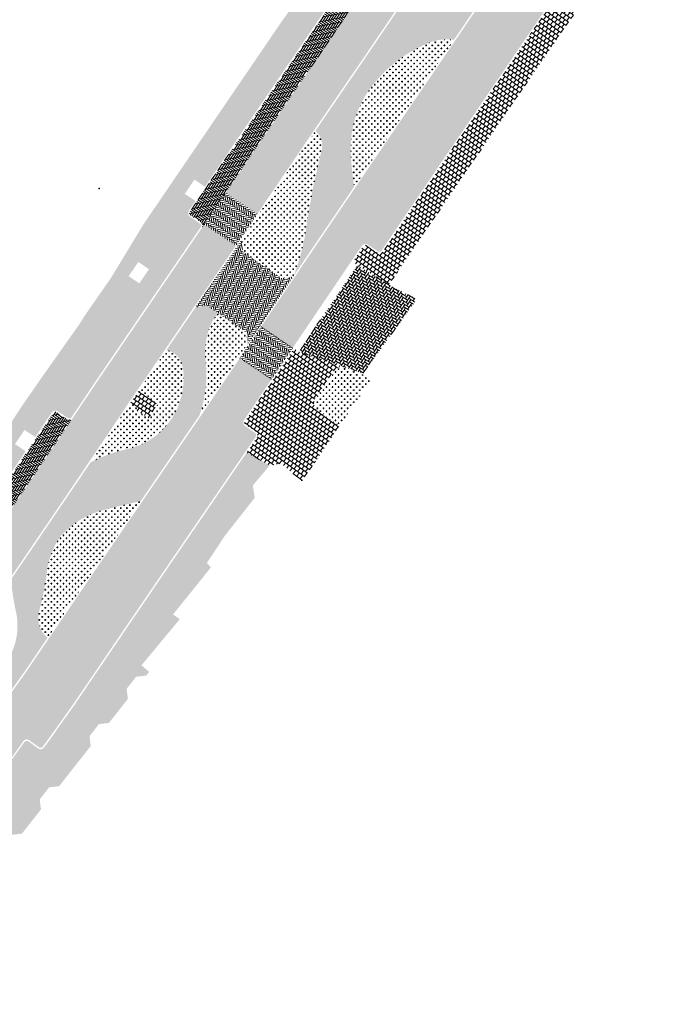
# Model space of a CAD drawing. Header units: metres. Extents: x 93002 to 93462, y 464845 to 465338.
# Tile 5 of 15: x 93203 to 93271, y 464963 to 465067. Entities that reach past the tile are written whole.
import ezdxf

# ---------------------------------------------------------------- set-up
doc = ezdxf.new("R2010")
doc.units = ezdxf.units.M
doc.layers.add('N-RO-GR-GRAS-A-100', color=62, linetype='CONTINUOUS', lineweight=18, transparency=0.2)
doc.layers.add('N-RO-GR-HEESTERS-A', color=62, linetype='CONTINUOUS', lineweight=18, transparency=0.2)
doc.layers.add('N-RO-VH-VERHARDING_STRAATBAKSTEEN-A', color=7, linetype='CONTINUOUS', lineweight=9, true_color=0xaa7a7a)
doc.layers.add('N-RO-VH-VERHARDING_TEGEL-A-200', color=252, linetype='CONTINUOUS', lineweight=9)
doc.layers.add('X_GROENVOORZIENING_GRAS', color=95, linetype='CONTINUOUS')
pattern_1 = [(56.10000000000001, (13.79169252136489, 16.91912794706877), (0.06423253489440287, 0.4989981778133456), [0.45, -0.45]), (146.1, (13.79169252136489, 16.91912794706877), (-0.2509852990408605, -0.3735055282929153), [])]
pattern_2 = [(146.1, (1.650574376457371, -11.04544749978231), (-0.287265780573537, -0.05635930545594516), [0.8280000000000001, -0.414]), (56.09999999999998, (1.304214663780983, -11.56088512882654), (-0.287265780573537, -0.05635930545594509), [0.8280000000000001, -0.414])]
pattern_3 = [(100.8, (94357.16091574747, 464594.0460093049), (-0.2421213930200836, 0.1645455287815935), [0.828, -0.414]), (10.80000000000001, (94356.55091536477, 464593.9296455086), (-0.2421213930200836, 0.1645455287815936), [0.828, -0.414])]
pattern_4 = [(193, (94357.16091574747, 464594.0460093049), (-0.1551297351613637, -0.2482594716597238), [0.8280000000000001, -0.414]), (103, (94357.30061035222, 464593.4409254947), (-0.1551297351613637, -0.2482594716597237), [0.8280000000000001, -0.414])]
pattern_5 = [(101.1, (94357.16091574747, 464594.0460093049), (-0.2429796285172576, 0.163275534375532), [0.8280000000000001, -0.414]), (11.10000000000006, (94356.55153300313, 464593.9264531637), (-0.2429796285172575, 0.163275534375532), [0.8280000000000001, -0.414])]
pattern_6 = [(54, (-28.41943877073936, 18.44377041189), (0.08247453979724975, 0.4963093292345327), [0.45, -0.45]), (144, (-28.41943877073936, 18.44377041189), (-0.2645033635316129, -0.3640576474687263), [])]
pattern_7 = [(0, (0, 0), (0.15875, 0.3175), [0, -0.3175])]
pattern_8 = [(0, (0, 0), (0.3175, 0.3175), [0.15875, -0.4762500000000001]), (90, (0.079375, -0.079375), (-0.3175, 0.3175), [0.15875, -0.4762500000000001])]

msp = doc.modelspace()

# ---------------------------------------------------------------- hatches: boundary and pattern name
at = {"layer": 'N-RO-GR-GRAS-A-100', "true_color": 0x1f591c, "transparency": 33554628}
h = msp.add_hatch(dxfattribs=at)
h.set_pattern_fill('AGR-GRAS_SPORTVELD', color=99, scale=0.4, pattern_type=2)
h.set_pattern_definition(pattern_7)
h.paths.add_polyline_path([(93258.84102268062, 465081.8643127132, -0.181821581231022), (93258.89885939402, 465086.2748216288, 0.0676160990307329), (93260.0537658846, 465089.5069428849, 0.3129318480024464), (93258.964123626, 465091.8286227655, 0.0005642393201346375), (93253.11334708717, 465083.2116247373, -0.1198251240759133), (93253.79802239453, 465081.7276077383, -0.08973196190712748), (93253.79267560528, 465077.7261084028, -0.2894833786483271), (93247.53693211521, 465070.5694867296, 0.08902431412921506), (93243.17600369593, 465068.549813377), (93239.4149181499, 465063.0074753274, 0.0008035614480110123), (93234.07327370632, 465055.1894041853, -0.3077425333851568), (93234.65116988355, 465052.8841796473, -0.001030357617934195), (93233.80236708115, 465049.2041202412, -0.0001878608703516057), (93233.2195670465, 465045.84733407, -0.06382539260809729), (93231.75396395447, 465039.9052465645), (93231.96778747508, 465040.2210907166, -0.0002437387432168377), (93238.13311208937, 465049.3237885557, -0.02366898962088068), (93237.78438841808, 465052.6421830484, -0.1589372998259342), (93239.43119952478, 465059.0587595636, -0.1404961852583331), (93245.33218731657, 465064.1304717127, -0.155730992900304), (93248.62573508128, 465064.7532207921), (93255.20594481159, 465074.4113228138, -0.0006177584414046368), (93259.48446679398, 465080.7038874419, -0.1337812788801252)])
h = msp.add_hatch(dxfattribs=at)
h.set_pattern_fill('AGR-GRAS_SPORTVELD', color=99, scale=0.4, pattern_type=2)
h.set_pattern_definition(pattern_7)
h.paths.add_polyline_path([(93221.89276899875, 465025.3265213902, 0.1152665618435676), (93222.49524439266, 465031.3862039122, -0.09388723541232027), (93222.91429382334, 465034.4542916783, -0.1181638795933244), (93223.88325792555, 465036.0195890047), (93222.65309622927, 465036.8594853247), (93221.46521469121, 465036.6355355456), (93220.7468801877, 465035.5834204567), (93218.41256371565, 465032.1586372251, -0.2959867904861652), (93220.07166313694, 465030.5893376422, -0.09060331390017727), (93220.19000217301, 465028.5409720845, -0.3275813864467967), (93214.38817510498, 465021.7918942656, 0.06844814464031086), (93210.44273229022, 465020.3727704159, -0.001802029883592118), (93202.10181997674, 465008.0973374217, 0.03286457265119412), (93202.57214757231, 465004.8829088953, -0.2301800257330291), (93201.36827067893, 464999.1005326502, -0.07954970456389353), (93195.74044777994, 464993.5759490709, -0.04060082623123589), (93193.45973675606, 464991.969851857, -0.1556473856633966), (93190.15623649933, 464991.4124746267, -0.004159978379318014), (93183.71209154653, 464982.8642120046), (93180.23530317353, 464978.3311533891, -0.2090007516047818), (93180.48616273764, 464976.3124276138, 0.06040303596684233), (93180.01562991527, 464974.3326589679, 0.09588601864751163), (93180.42847644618, 464971.5817812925, -0.1413931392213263), (93180.7372799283, 464968.1660468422, 0.001269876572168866), (93186.23561495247, 464975.2354234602, 0.06386776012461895), (93185.98678288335, 464978.789999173, -0.1185335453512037), (93186.24239179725, 464982.2830128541, -0.1426216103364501), (93189.86765311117, 464987.7067433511, -0.1295210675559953), (93194.10422715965, 464989.002881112, -0.1492035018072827), (93196.44005109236, 464988.6390635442, 0.005563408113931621), (93203.6586947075, 464998.6114274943, -0.0001611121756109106), (93205.9341054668, 465001.961348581, -0.2775544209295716), (93205.01680182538, 465004.6173378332, 0.030945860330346), (93205.81417309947, 465008.4297852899, -0.1365225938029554), (93207.31578610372, 465012.6608130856, -0.1326787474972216), (93211.52787230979, 465015.3038187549, -0.00796301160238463), (93215.7077342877, 465016.2977651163, -0.0004354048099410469)])
at = {"layer": 'N-RO-GR-HEESTERS-A', "true_color": 0xed1f24, "transparency": 33554687}
h = msp.add_hatch(dxfattribs=at)
h.set_pattern_fill('CROSS', color=240, scale=0.05)
h.set_pattern_definition(pattern_8)
h.paths.add_polyline_path([(93248.62573508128, 465064.7532207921, 0.1557309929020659), (93245.33218731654, 465064.1304717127, 0.275824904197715), (93238.69467929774, 465053.4738935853, 0.1971665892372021), (93239.56514820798, 465051.4353635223, -0.0001363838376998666), (93243.01997425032, 465056.5253660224)])
h = msp.add_hatch(dxfattribs=at)
h.set_pattern_fill('CROSS', color=240, scale=0.05)
h.set_pattern_definition(pattern_8)
h.paths.add_polyline_path([(93238.69467929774, 465053.4738935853, -0.2758249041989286), (93245.33218731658, 465064.1304717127, 0.1404961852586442), (93239.43119952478, 465059.0587595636, 0.1589372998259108), (93237.78438841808, 465052.6421830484, 0.02366898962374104), (93238.13311208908, 465049.3237885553, -5.656368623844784e-05), (93239.56514821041, 465051.4353635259, -0.1971665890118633)])
h = msp.add_hatch(dxfattribs=at)
h.set_pattern_fill('CROSS', color=240, scale=0.05)
h.set_pattern_definition(pattern_8)
h.paths.add_polyline_path([(93233.80236708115, 465049.2041202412, 0.001030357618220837), (93234.65116988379, 465052.8841796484, 0.3077425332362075), (93234.07327370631, 465055.1894041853, 0.001162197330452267), (93226.39213074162, 465043.8517874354), (93226.23530508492, 465043.6220913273), (93226.4514865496, 465042.4754147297), (93229.02475029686, 465040.7185117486, 0.1090982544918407)])
h = msp.add_hatch(dxfattribs=at)
h.set_pattern_fill('CROSS', color=240, scale=0.05)
h.set_pattern_definition(pattern_8)
h.paths.add_polyline_path([(93233.21956704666, 465045.8473340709, 0.0001878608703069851), (93233.80236708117, 465049.2041202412, -0.1090982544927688), (93229.02475029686, 465040.7185117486), (93230.54871279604, 465039.6780221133), (93231.75396395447, 465039.9052465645, 0.06382539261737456)])
h = msp.add_hatch(dxfattribs=at)
h.set_pattern_fill('CROSS', color=240, scale=0.05)
h.set_pattern_definition(pattern_8)
h.paths.add_polyline_path([(93226.56861444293, 465032.2458351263), (93226.9885543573, 465032.8661390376), (93226.76496788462, 465034.0520935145), (93223.88325792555, 465036.0195890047, 0.1143893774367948), (93222.93316265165, 465034.5100136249, 0.001768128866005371), (93222.91429382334, 465034.4542916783, 0.09238940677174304), (93222.71980954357, 465033.0202920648, 0.1047235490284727), (93223.4063615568, 465029.2081905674, 0.2394104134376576), (93224.11774109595, 465028.6062843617, 0.0008243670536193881)])
h = msp.add_hatch(dxfattribs=at)
h.set_pattern_fill('CROSS', color=240, scale=0.05)
h.set_pattern_definition(pattern_8)
h.paths.add_polyline_path([(93224.11774109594, 465028.6062843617, -0.246380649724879), (93223.39617839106, 465029.2332897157, -0.103991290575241), (93222.71980954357, 465033.0202920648, -0.09238940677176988), (93222.91429382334, 465034.4542916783, 0.09388723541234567), (93222.49524439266, 465031.3862039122, -0.1152665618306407), (93221.89276899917, 465025.3265213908, -1.057184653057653e-05), (93222.04314024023, 465025.545610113, 0.0006946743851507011)])
h = msp.add_hatch(dxfattribs=at)
h.set_pattern_fill('CROSS', color=240, scale=0.05)
h.set_pattern_definition(pattern_8)
edge = h.paths.add_edge_path()
edge.add_arc((93218.03275531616, 465030.0954263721), 2.097878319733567, 13.75429033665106, 79.5694210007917)
edge.add_line((93218.41256371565, 465032.1586372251), (93215.50404331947, 465027.8914129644))
edge.add_line((93215.50404331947, 465027.8914129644), (93217.484, 465026.426))
edge.add_line((93217.484, 465026.426), (93216.58, 465025.011))
edge.add_line((93216.58, 465025.011), (93215.272, 465025.792))
edge.add_line((93215.272, 465025.792), (93215.451, 465026.132))
edge.add_line((93215.451, 465026.132), (93214.67521839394, 465026.6753659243))
edge.add_arc((91503.27705337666, 466171.3864008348), 2058.943183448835, 326.09315579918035, 326.2224348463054, ccw=False)
edge.add_arc((93213.58856565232, 465025.4546512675), 3.034809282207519, 240.366443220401, 284.2327279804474)
edge.add_arc((93211.16965975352, 465032.1272215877), 10.12180189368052, 288.2217822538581, 322.4670050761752)
edge.add_arc((93214.52521372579, 465029.2413046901), 5.707915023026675, 324.9197768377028, 373.7109348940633)
h.paths.add_polyline_path([(93213.84139189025, 465025.1777402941), (93213.41872131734, 465024.5421819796), (93214.33125964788, 465025.8928017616)], flags=16)
h.paths.add_polyline_path([(93215.46241655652, 465024.9233771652), (93214.86757320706, 465024.6684564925), (93214.0359127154, 465024.3303453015)], flags=16)
h = msp.add_hatch(dxfattribs=at)
h.set_pattern_fill('CROSS', color=240, scale=0.05)
h.set_pattern_definition(pattern_8)
edge = h.paths.add_edge_path()
edge.add_line((93239.84518504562, 465028.9799020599), (93238.98722181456, 465029.6038053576))
edge.add_line((93238.98722181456, 465029.6038053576), (93239.02606456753, 465029.657220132))
edge.add_line((93239.02606456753, 465029.657220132), (93237.1956612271, 465030.2649429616))
edge.add_arc((93236.88055905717, 465029.3158852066), 0.9999999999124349, 71.63301819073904, 145.3667406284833)
edge.add_line((93236.05775245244, 465029.8842066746), (93234.18683630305, 465027.1755246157))
edge.add_arc((93235.00964290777, 465026.6072031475), 1.000000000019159, 145.3667406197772, 235.8448959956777)
edge.add_line((93234.44820778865, 465025.7796823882), (93236.67428610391, 465024.3061924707))
edge.add_line((93236.67428610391, 465024.3061924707), (93239.84518504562, 465028.9799020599))
h = msp.add_hatch(dxfattribs=at)
h.set_pattern_fill('CROSS', color=240, scale=0.05)
h.set_pattern_definition(pattern_8)
h.paths.add_polyline_path([(93220.19000217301, 465028.5409720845, -0.1229287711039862), (93219.19627538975, 465025.9608356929, -0.1505450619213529), (93214.33470721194, 465022.5129952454, -0.1937748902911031), (93212.08800109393, 465022.8167783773, -0.0003577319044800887), (93210.44273229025, 465020.372770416, -0.06844814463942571), (93214.38817510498, 465021.7918942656, 0.3275813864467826)])
h = msp.add_hatch(dxfattribs=at)
h.set_pattern_fill('CROSS', color=240, scale=0.05)
h.set_pattern_definition(pattern_8)
h.paths.add_polyline_path([(93215.70773428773, 465016.2977651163, 0.007963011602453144), (93211.52787230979, 465015.3038187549, 0.1326787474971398), (93207.31578610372, 465012.6608130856, 0.1365225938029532), (93205.81417309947, 465008.4297852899, -0.1826738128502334), (93208.06277838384, 465012.3566453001, -0.08033704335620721), (93211.62184678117, 465014.0436660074, -0.2051661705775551), (93214.06174649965, 465013.8893009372, -0.0001160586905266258)])
h = msp.add_hatch(dxfattribs=at)
h.set_pattern_fill('CROSS', color=240, scale=0.05)
h.set_pattern_definition(pattern_8)
h.paths.add_polyline_path([(93214.06174649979, 465013.8893009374, 0.2051661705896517), (93211.62184678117, 465014.0436660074, 0.08033704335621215), (93208.06277838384, 465012.3566453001, 0.182673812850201), (93205.81417309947, 465008.4297852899, -0.03094586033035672), (93205.01680182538, 465004.6173378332, 0.2775544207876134), (93205.93410546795, 465001.9613485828, -0.0005742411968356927)])
at = {"layer": 'N-RO-VH-VERHARDING_STRAATBAKSTEEN-A', "true_color": 0x794e4e}
h = msp.add_hatch(dxfattribs=at)
h.set_pattern_fill('DF-KEPER', color=27, scale=3, angle=101.1)
h.set_pattern_definition(pattern_5)
h.paths.add_polyline_path([(93258.43699320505, 465098.4246282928), (93261.74126430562, 465096.1701893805), (93261.25946234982, 465095.4640250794, 0.001147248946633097), (93249.367, 465077.94), (93239.29100000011, 465063.0920000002, 0.001708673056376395), (93227.96222317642, 465046.4465032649), (93224.64570236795, 465048.6827284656, -0.00170817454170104), (93235.9865141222, 465065.3459884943), (93239.50135639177, 465070.5254622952), (93240.00672729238, 465071.2701771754), (93246.05460110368, 465080.1823278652, -0.001089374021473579), (93257.35500559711, 465096.8380452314, -0.0001039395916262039)])
h = msp.add_hatch(dxfattribs=at)
h.set_pattern_fill('DF-KEPER', color=27, scale=3, angle=101.1)
h.set_pattern_definition(pattern_5)
h.paths.add_polyline_path([(93258.6381391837, 465072.078392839, -0.0004776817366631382), (93261.94067979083, 465076.9384922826, -0.001070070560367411), (93269.37246893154, 465087.8027979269, -0.00177375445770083), (93270.81155779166, 465089.7942805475), (93267.5115178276, 465092.1605196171), (93267.15618665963, 465091.6660662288, 0.009039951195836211), (93265.09699999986, 465088.6429999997, 0.001407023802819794), (93255.32999999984, 465074.3269999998), (93243.14399999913, 465056.4409999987, 0.0004366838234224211), (93232.0920000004, 465040.1370000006), (93228.36849623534, 465034.636918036), (93231.68083026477, 465032.3944990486), (93235.40494000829, 465037.8954762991, -0.0001398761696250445), (93238.94070119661, 465043.118132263, -0.0002967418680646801), (93246.45135346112, 465054.1912395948)])
h = msp.add_hatch(dxfattribs=at)
h.set_pattern_fill('DF-KEPER', color=27, scale=3, angle=146.1)
h.set_pattern_definition(pattern_2)
h.paths.add_polyline_path([(93260.29220937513, 465070.9540901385, -0.0004169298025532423), (93263.17233777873, 465075.193671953, 0.4141278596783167), (93263.09272352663, 465075.6098492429), (93262.05941909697, 465076.313224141, -0.4142564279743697), (93261.94067979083, 465076.9384922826, 0.0004776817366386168), (93258.63813918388, 465072.0783928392), (93246.45135346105, 465054.1912395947, 0.0002967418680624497), (93238.9407011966, 465043.118132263, -0.4142252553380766), (93239.56566057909, 465043.2383068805), (93240.60046520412, 465042.5372570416, 0.4142057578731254), (93241.01720250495, 465042.6173778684, -0.0002800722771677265), (93248.10503030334, 465053.066359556)])
h = msp.add_hatch(dxfattribs=at)
h.set_pattern_fill('DF-KEPER', color=27, scale=3, angle=146.1)
h.set_pattern_definition(pattern_2)
h.paths.add_polyline_path([(93235.98651412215, 465065.3459884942), (93239.50135639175, 465070.5254622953, -0.4142135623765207), (93238.87631350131, 465070.4057903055), (93237.84198727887, 465071.1076943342, 0.4142135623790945), (93237.42529201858, 465071.0279130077), (93234.33426982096, 465066.4729807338, 0.001962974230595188), (93221.30278106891, 465047.3045183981), (93220.89672912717, 465046.7097905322, 0.4142135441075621), (93220.97533047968, 465046.2928710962), (93222.00766542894, 465045.5880417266, -0.4142135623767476), (93222.12556744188, 465044.9626625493), (93222.95785296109, 465046.181677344, -0.00196387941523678)])
h = msp.add_hatch(dxfattribs=at)
h.set_pattern_fill('DF-KEPER', color=27, scale=3, angle=101.1)
h.set_pattern_definition([(101.1, (0, 0), (-0.2429796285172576, 0.163275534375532), [0.8280000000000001, -0.414]), (11.10000000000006, (-0.6093827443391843, -0.1195561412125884), (-0.2429796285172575, 0.163275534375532), [0.8280000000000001, -0.414])])
h.paths.add_polyline_path([(93227.96222317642, 465046.4465032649), (93224.64570236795, 465048.6827284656, 0.0002557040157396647), (93222.95785296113, 465046.1816773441), (93222.38309533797, 465045.3398531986), (93225.72024998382, 465043.1337330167), (93226.2680001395, 465043.9360002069, -0.0002570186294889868)])
h = msp.add_hatch(dxfattribs=at)
h.set_pattern_fill('DF-KEPER', color=27, scale=3, angle=100.8)
h.set_pattern_definition(pattern_3)
h.paths.add_polyline_path([(93201.31200000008, 465007.2100000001, 0.002867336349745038), (93214.55232900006, 465026.7614390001), (93220.6229999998, 465035.6679999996), (93225.7202499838, 465043.1337330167), (93222.38309533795, 465045.3398531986), (93222.12556744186, 465044.9626625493), (93217.31774793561, 465037.9208445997), (93214.17961574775, 465033.3167463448), (93211.23722869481, 465028.9998347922, -0.002867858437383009), (93198.02036359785, 465009.4827304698, -0.002794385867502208), (93193.90877542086, 465003.6397146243, -0.001884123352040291), (93191.09977074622, 464999.7261384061, -0.006992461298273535), (93180.41913151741, 464985.3898632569), (93175.4788054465, 464978.9486349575, -0.00173082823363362), (93171.0760271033, 464973.2660822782), (93174.22696198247, 464970.8009174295, 0.002401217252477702), (93178.68177847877, 464976.5521291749), (93183.59306889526, 464982.9555006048, 0.0116765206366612)])
h = msp.add_hatch(dxfattribs=at)
h.set_pattern_fill('DF-KEPER', color=27, scale=3, angle=193)
h.set_pattern_definition(pattern_4)
h.paths.add_polyline_path([(93226.4514865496, 465042.4754147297), (93226.23530508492, 465043.6220913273), (93224.6012697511, 465041.2287867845), (93230.1057313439, 465037.4706003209), (93231.75396395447, 465039.9052465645), (93230.54871279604, 465039.6780221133)])
h = msp.add_hatch(dxfattribs=at)
h.set_pattern_fill('DF-KEPER', color=27, scale=3, angle=193)
h.set_pattern_definition(pattern_4)
h.paths.add_polyline_path([(93230.1057313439, 465037.4706003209), (93224.6012697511, 465041.2287867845), (93223.19161070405, 465039.1641169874), (93228.70420857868, 465035.4003754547)])
h = msp.add_hatch(dxfattribs=at)
h.set_pattern_fill('DF-KEPER', color=27, scale=3, angle=193)
h.set_pattern_definition(pattern_4)
h.paths.add_polyline_path([(93223.19161070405, 465039.1641169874), (93221.46521469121, 465036.6355355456), (93222.65309622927, 465036.8594853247), (93226.76496788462, 465034.0520935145), (93226.9885543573, 465032.8661390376), (93228.70420857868, 465035.4003754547)])
h = msp.add_hatch(dxfattribs=at)
h.set_pattern_fill('DF-KEPER', color=27, scale=3, angle=100.8)
h.set_pattern_definition([(100.8, (0, 0), (-0.2421213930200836, 0.1645455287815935), [0.828, -0.414]), (10.80000000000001, (-0.6100003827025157, -0.1163637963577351), (-0.2421213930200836, 0.1645455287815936), [0.828, -0.414])])
h.paths.add_polyline_path([(93231.68083026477, 465032.3944990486), (93228.36849623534, 465034.636918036), (93226.69299998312, 465032.1619999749, -0.0001899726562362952), (93226.12920485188, 465031.3224665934), (93229.44155750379, 465029.0800349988, 0.0001909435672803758), (93230.00994414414, 465029.9263906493)])
h = msp.add_hatch(dxfattribs=at)
h.set_pattern_fill('DF-KEPER', color=27, scale=3, angle=100.8)
h.set_pattern_definition(pattern_3)
edge = h.paths.add_edge_path()
edge.add_arc((92434.44862183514, 465561.5862535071), 956.8538914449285, 325.7601813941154, 326.1848329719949)
edge.add_line((93229.43841125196, 465029.0821649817), (93226.1292048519, 465031.3224665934))
edge.add_arc((92121.60295815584, 465773.6846818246), 1330.819254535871, 325.78998938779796, 326.0945905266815, ccw=False)
edge.add_arc((98402.91533034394, 461469.5000095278), 6283.710036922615, 145.5350828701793, 145.8324385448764)
edge.add_arc((92751.94267371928, 465317.9938978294), 553.370142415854, 322.4573767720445, 324.73821023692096, ccw=False)
edge.add_line((93190.70999999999, 464980.797), (93179.64712876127, 464966.5406685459))
edge.add_line((93179.64712876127, 464966.5406685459), (93182.8007710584, 464964.0693528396))
edge.add_arc((91791.97088160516, 466053.9772836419), 1767.005115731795, 321.9163818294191, 322.5027330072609)
edge.add_arc((92984.4570776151, 465142.6030687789), 266.1476093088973, 321.8942955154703, 324.0495657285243)
edge.add_arc((93075.17252313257, 465081.335295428), 156.7844945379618, 322.7119644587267, 324.8672346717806)
edge.add_arc((93096.91076933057, 465070.5412734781), 132.8458781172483, 323.2789167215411, 325.4341869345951)
edge.add_arc((92949.46522116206, 465178.1856607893), 315.3753804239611, 324.5277976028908, 324.7677332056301)
edge.add_arc((98402.91533033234, 461469.5000095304), 6279.710036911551, 145.5350017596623, 145.8327863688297, ccw=False)
h = msp.add_hatch(dxfattribs=at)
h.set_pattern_fill('DF-KEPER', color=27, scale=3, angle=146.1)
h.set_pattern_definition(pattern_2)
edge = h.paths.add_edge_path()
edge.add_arc((93208.2109331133, 465025.2946151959), 0.4499999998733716, 236.0776396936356, 326.0901902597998)
edge.add_arc((91503.27705197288, 466171.386401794), 2054.79318514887, 325.565748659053, 326.0901902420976, ccw=False)
edge.add_arc((92673.22267820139, 465374.4019809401), 639.2015878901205, 324.5466684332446, 325.187092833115, ccw=False)
edge.add_arc((93193.54221071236, 465003.9007324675), 0.450000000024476, 324.546668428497, 414.5870332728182)
edge.add_line((93193.80297024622, 465004.267480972), (93192.78949953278, 465004.9880623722))
edge.add_arc((93192.9625864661, 465005.2370118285), 0.3032077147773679, 145.1633118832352, 235.19029359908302, ccw=False)
edge.add_arc((92673.22267907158, 465374.4019803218), 637.2015868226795, 324.6140213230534, 325.1864989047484)
edge.add_arc((91503.2770530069, 466171.3864010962), 2052.793183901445, 325.5659332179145, 326.0694046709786)
edge.add_arc((93206.75512752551, 465025.3698626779), 0.2999999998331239, 56.07763967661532, 145.1312542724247, ccw=False)
edge.add_line((93206.92254822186, 465025.6188010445), (93207.95980206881, 465024.921207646))
h = msp.add_hatch(dxfattribs=at)
h.set_pattern_fill('DF-KEPER', color=27, scale=3, angle=144)
h.set_pattern_definition([(144, (1.650574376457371, -11.04544749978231), (-0.2891380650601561, -0.04579497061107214), [0.8280000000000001, -0.414]), (53.99999999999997, (1.285559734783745, -11.54784705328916), (-0.2891380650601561, -0.04579497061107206), [0.8280000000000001, -0.414])])
edge = h.paths.add_edge_path()
edge.add_arc((93226.93220399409, 465024.5591970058), 0.4500000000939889, 149.3777231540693, 235.8536395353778)
edge.add_line((93226.67961502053, 465024.1867741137), (93227.71434288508, 465023.4849889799))
edge.add_arc((93227.54646243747, 465023.2363604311), 0.3000000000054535, -34.15936954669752, 55.9717572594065, ccw=False)
edge.add_arc((92121.60295173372, 465773.6846861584), 1336.819262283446, 325.7894165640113, 325.8407787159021, ccw=False)
edge.add_arc((98402.91532562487, 461469.5000127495), 6277.710031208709, 145.5349612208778, 145.8329599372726)
edge.add_arc((92751.94268683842, 465317.9938884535), 559.3701262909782, 324.1680122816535, 324.74409618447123, ccw=False)
edge.add_arc((93205.20158866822, 464990.708425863), 0.2999999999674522, 233.6850594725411, 324.16801229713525, ccw=False)
edge.add_line((93205.02392167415, 464990.4666936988), (93204.01864565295, 464991.2055460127))
edge.add_arc((93203.75485165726, 464990.8408938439), 0.4500649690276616, 54.11754660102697, 143.270824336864)
edge.add_arc((92771.95768406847, 465303.5578601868), 532.6922647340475, 324.0878105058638, 324.6253258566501)
edge.add_arc((92949.46522428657, 465178.1856585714), 315.3753765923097, 324.5278842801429, 324.7677332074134)
edge.add_arc((98402.91532922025, 461469.5000102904), 6279.710035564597, 145.5350017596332, 145.8327863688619, ccw=False)
edge.add_arc((92121.60294884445, 465773.6846776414), 1334.819259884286, 325.7896074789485, 325.8717684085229)
at = {"layer": 'N-RO-VH-VERHARDING_TEGEL-A-200'}
h = msp.add_hatch(dxfattribs=at)
h.set_pattern_fill('AVH-TEGEL_300X300_HALFST', color=256, scale=1.5, angle=54, pattern_type=2)
h.set_pattern_definition([(54, (13.79169252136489, 16.91912794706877), (0.08247453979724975, 0.4963093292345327), [0.45, -0.45]), (144, (13.79169252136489, 16.91912794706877), (-0.2645033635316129, -0.3640576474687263), [])])
edge = h.paths.add_edge_path()
edge.add_arc((97074.01405805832, 462495.1880421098), 4621.183347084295, 145.8084369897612, 145.9690876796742, ccw=False)
edge.add_line((93251.54063406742, 465092.1155440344), (93250.4243844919, 465092.8742239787))
edge.add_line((93250.4243844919, 465092.8742239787), (93251.43620528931, 465094.3629209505))
edge.add_line((93251.43620528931, 465094.3629209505), (93252.55245486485, 465093.6042410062))
edge.add_arc((97074.01405809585, 462495.1880421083), 4621.183347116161, 145.7287543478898, 145.7861196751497, ccw=False)
edge.add_line((93255.15594005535, 465097.4290382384), (93256.83016195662, 465099.8867721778))
edge.add_arc((93257.65662490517, 465099.3237810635), 1.000000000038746, 55.73709333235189, 145.7370933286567, ccw=False)
edge.add_line((93258.21961601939, 465100.1502440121), (93259.04803878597, 465099.5860657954))
edge.add_arc((93255.0056447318, 465102.2673548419), 4.850799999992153, 326.4439877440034, 411.1293351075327)
edge.add_line((93258.04983470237, 465106.0440158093), (93257.13616043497, 465106.7803869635))
edge.add_line((93257.13616043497, 465106.7803869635), (93254.03535463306, 465102.9133641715))
edge.add_line((93254.03535463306, 465102.9133641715), (93254.34330572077, 465101.4652362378))
edge.add_line((93254.34330572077, 465101.4652362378), (93246.19170480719, 465089.5071951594))
edge.add_line((93246.19170480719, 465089.5071951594), (93244.98046986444, 465087.730386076))
edge.add_line((93244.98046986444, 465087.730386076), (93232.20197890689, 465068.9851055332))
edge.add_line((93232.20197890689, 465068.9851055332), (93230.49076630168, 465066.6168882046))
edge.add_line((93230.49076630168, 465066.6168882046), (93226.33078266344, 465060.514441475))
edge.add_line((93226.33078266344, 465060.514441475), (93218.19078418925, 465048.573551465))
edge.add_line((93218.19078418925, 465048.573551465), (93220.77284892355, 465046.7943700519))
edge.add_line((93220.77284892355, 465046.7943700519), (93221.17865072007, 465047.3887315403))
edge.add_arc((95669.06153494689, 463397.2339341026), 2952.141844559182, 146.0055007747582, 146.0154957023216, ccw=False)
edge.add_line((93221.46654821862, 465047.8157258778), (93220.34782113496, 465048.57056368))
edge.add_line((93220.34782113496, 465048.57056368), (93221.35459464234, 465050.062678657))
edge.add_line((93221.35459464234, 465050.062678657), (93222.47340709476, 465049.3077832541))
edge.add_arc((95669.06153511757, 463397.2339340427), 2952.141844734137, 145.5656312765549, 145.9705660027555, ccw=False)
edge.add_line((93234.21035146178, 465066.5575050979), (93237.30117287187, 465071.1121414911))
edge.add_arc((93237.67353031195, 465070.8594560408), 0.4499999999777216, 55.8387956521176, 145.8387956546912, ccw=False)
edge.add_line((93237.92621576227, 465071.2318134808), (93238.96054198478, 465070.5299094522))
edge.add_arc((93239.12899895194, 465070.7781477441), 0.2999999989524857, 235.8387954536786, 325.8387958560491)
edge.add_line((93239.37723724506, 465070.6096907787), (93239.8826081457, 465071.3544056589))
edge.add_arc((93239.6343698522, 465071.5228626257), 0.3000000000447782, 325.8387956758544, 415.838795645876)
edge.add_line((93239.80282681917, 465071.7711009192), (93238.7685005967, 465072.4730049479))
edge.add_arc((93239.02118604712, 465072.845362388), 0.4500000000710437, 145.838795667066, 235.83879564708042, ccw=False)
edge.add_line((93238.64882860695, 465073.0980478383), (93239.04693068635, 465073.6846913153))
edge.add_line((93239.04693068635, 465073.6846913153), (93237.93013165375, 465074.4425622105))
edge.add_line((93237.93013165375, 465074.4425622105), (93238.94087345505, 465075.9319919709))
edge.add_line((93238.94087345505, 465075.9319919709), (93240.05767248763, 465075.1741210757))
edge.add_line((93240.05767248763, 465075.1741210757), (93244.27418715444, 465081.387579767))
h = msp.add_hatch(dxfattribs=at)
h.set_pattern_fill('AVH-TEGEL_300X300_HALFST', color=256, scale=1.5, angle=54, pattern_type=2)
h.set_pattern_definition(pattern_6)
edge = h.paths.add_edge_path()
edge.add_line((93252.37601067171, 465054.5322262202), (93266.74482867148, 465075.4699610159))
edge.add_line((93266.74482867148, 465075.4699610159), (93263.40075343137, 465077.7495657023))
edge.add_line((93263.40075343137, 465077.7495657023), (93262.9049577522, 465078.087480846))
edge.add_line((93262.9049577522, 465078.087480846), (93262.06466578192, 465076.854067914))
edge.add_arc((93262.3126377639, 465076.6852191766), 0.2999999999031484, 145.7483227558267, 235.7567080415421)
edge.add_line((93262.14382531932, 465076.4372224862), (93263.1770668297, 465075.7338904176))
edge.add_arc((93262.92438110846, 465075.3619418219), 0.4496619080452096, -34.299637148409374, 55.80951463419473, ccw=False)
edge.add_arc((95803.87549022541, 463346.0877761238), 3073.118570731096, 145.7623032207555, 145.8578430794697)
edge.add_line((93260.41626465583, 465070.8697674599), (93249.56142210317, 465054.9375736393))
edge.add_line((93249.56142210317, 465054.9375736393), (93251.59987970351, 465053.3982773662))
edge.add_line((93251.59987970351, 465053.3982773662), (93252.37601067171, 465054.5322262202))
h = msp.add_hatch(dxfattribs=at)
h.set_pattern_fill('AVH-TEGEL_300X300_HALFST', color=256, scale=1.5, angle=54, pattern_type=2)
h.set_pattern_definition(pattern_6)
edge = h.paths.add_edge_path()
edge.add_line((93251.60016057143, 465053.398687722), (93249.56142210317, 465054.9375736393))
edge.add_line((93249.56142210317, 465054.9375736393), (93248.22905606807, 465052.9819935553))
edge.add_arc((102571.600705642, 458721.0578380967), 11270.24943941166, 145.8177972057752, 145.8819843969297)
edge.add_arc((93240.76876820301, 465042.7857133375), 0.4500940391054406, 235.8835094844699, 325.8819843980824, ccw=False)
edge.add_line((93240.51632067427, 465042.4130809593), (93239.4815289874, 465043.1141220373))
edge.add_arc((93239.31326579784, 465042.865752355), 0.3000000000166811, 55.88350948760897, 145.8857973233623)
edge.add_arc((102571.6003281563, 458721.0580936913), 11272.24898353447, 145.8857973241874, 145.8957086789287)
edge.add_line((93237.9714171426, 465041.4195151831), (93238.46826726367, 465041.0831523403))
edge.add_line((93238.46826726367, 465041.0831523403), (93241.75635318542, 465039.0166123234))
edge.add_line((93241.75635318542, 465039.0166123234), (93246.79628314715, 465046.3800896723))
edge.add_line((93246.79628314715, 465046.3800896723), (93251.60016057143, 465053.398687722))
h = msp.add_hatch(dxfattribs=at)
h.set_pattern_fill('AVH-TEGEL_300X300_HALFST', color=256, scale=1.5, angle=56.10000000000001, pattern_type=2)
h.set_pattern_definition(pattern_1)
edge = h.paths.add_edge_path()
edge.add_line((93218.18996329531, 465048.5723472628), (93216.01243710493, 465045.3780468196))
edge.add_line((93216.01243710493, 465045.3780468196), (93212.571, 465039.707))
edge.add_line((93212.571, 465039.707), (93209.868, 465035.826))
edge.add_line((93209.868, 465035.826), (93209.24181678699, 465034.8290400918))
edge.add_line((93209.24181678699, 465034.8290400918), (93209.239, 465034.831))
edge.add_line((93209.239, 465034.831), (93205.2458057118, 465029.182))
edge.add_line((93205.2458057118, 465029.182), (93203.437, 465026.582))
edge.add_line((93203.437, 465026.582), (93198.861, 465019.654))
edge.add_line((93198.861, 465019.654), (93198.019, 465017.957))
edge.add_line((93198.019, 465017.957), (93194.479, 465012.927))
edge.add_line((93194.479, 465012.927), (93190.649, 465007.662))
edge.add_line((93190.649, 465007.662), (93186.34, 465001.717))
edge.add_line((93186.34, 465001.717), (93182.232, 464996.09))
edge.add_line((93182.232, 464996.09), (93176.179, 464987.984))
edge.add_line((93176.179, 464987.984), (93172.439, 464983))
edge.add_line((93172.439, 464983), (93165.747, 464974.574))
edge.add_line((93165.747, 464974.574), (93159.704, 464966.979))
edge.add_line((93159.704, 464966.979), (93154.961, 464961.023))
edge.add_line((93154.961, 464961.023), (93150.635, 464955.649))
edge.add_line((93150.635, 464955.649), (93146.356, 464950.491))
edge.add_line((93146.356, 464950.491), (93141.689, 464945.033))
edge.add_line((93141.689, 464945.033), (93132.443, 464934.468))
edge.add_line((93132.443, 464934.468), (93127.529, 464929.261))
edge.add_line((93127.529, 464929.261), (93126.57070510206, 464928.2553346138))
edge.add_line((93126.57070510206, 464928.2553346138), (93128.73621204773, 464926.1918309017))
edge.add_arc((93129.06345797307, 464925.8828518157), 0.4500644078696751, 46.63094246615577, 136.6445838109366, ccw=False)
edge.add_line((93129.3725149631, 464926.2100241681), (93130.28109276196, 464925.3517643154))
edge.add_arc((93130.48709994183, 464925.5698492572), 0.2999999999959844, 226.6312913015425, 316.6696323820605)
edge.add_arc((92641.32860460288, 465387.0192335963), 672.766778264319, 316.6696323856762, 317.0797317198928)
edge.add_arc((93133.77740431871, 464929.0828324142), 0.3000000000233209, 317.0797317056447, 407.1180727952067)
edge.add_line((93133.98155124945, 464929.3026596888), (93133.06588260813, 464930.1530134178))
edge.add_arc((93133.37002970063, 464930.4828878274), 0.4486898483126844, 136.8962898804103, 227.3236726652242, ccw=False)
edge.add_arc((92641.32862365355, 465387.0192159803), 670.7667523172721, 317.1437344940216, 317.2731783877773)
edge.add_arc((92742.2083187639, 465285.8015502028), 528.0173141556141, 317.9141628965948, 319.8477186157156)
edge.add_arc((93146.17058951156, 464945.0682036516), 0.4593365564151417, 50.371211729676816, 146.0515291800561, ccw=False)
edge.add_line((93146.46355944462, 464945.4219813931), (93147.41584580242, 464944.6197021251))
edge.add_arc((93147.60913641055, 464944.8491334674), 0.2999999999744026, 229.8866359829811, 320.1578409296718)
edge.add_line((93147.83948010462, 464944.6569310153), (93150.47567731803, 464947.8162632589))
edge.add_arc((93150.24533362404, 464948.0084657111), 0.2999999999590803, 320.1578409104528, 410.4290458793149)
edge.add_line((93150.43644361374, 464948.2397165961), (93149.47443496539, 464949.0347382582))
edge.add_arc((93149.76109995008, 464949.3816145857), 0.4500000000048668, 140.4560842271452, 230.4290458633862, ccw=False)
edge.add_arc((92746.02338460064, 465282.6846295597), 523.0908700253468, 320.4588497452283, 320.8487393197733)
edge.add_arc((92192.87695839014, 465735.6448529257), 1238.032968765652, 320.7551408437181, 321.4881100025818)
edge.add_arc((93161.96391438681, 464964.4705858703), 0.4496832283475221, 51.46160870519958, 141.5584368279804, ccw=False)
edge.add_line((93162.2440845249, 464964.8223239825), (93163.22233641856, 464964.0442430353))
edge.add_arc((93163.40908261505, 464964.2790320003), 0.300000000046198, 231.5019997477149, 321.5227970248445)
edge.add_arc((92192.87707227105, 465735.6447624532), 1240.032823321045, 321.5227970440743, 321.5523561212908)
edge.add_arc((92058.10327655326, 465844.9704779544), 1413.564333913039, 321.4786225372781, 321.8175489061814)
edge.add_line((93169.23024335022, 464971.1507083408), (93172.31866924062, 464975.107953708))
edge.add_arc((93172.08216998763, 464975.292529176), 0.3000000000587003, 322.0297986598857, 412.1807460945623)
edge.add_line((93172.26612175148, 464975.5295138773), (93171.27952290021, 464976.2953295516))
edge.add_arc((93171.55545054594, 464976.6508066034), 0.4500000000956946, 142.2050121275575, 232.1807460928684, ccw=False)
edge.add_line((93171.19985666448, 464976.926583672), (93171.55403727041, 464977.3832730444))
edge.add_arc((92352.49055937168, 465612.0438312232), 1036.175180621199, 322.2292823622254, 322.4301281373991)
edge.add_line((93173.77375226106, 464980.2583280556), (93178.7131401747, 464986.6983331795))
edge.add_arc((92673.22267848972, 465374.4019807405), 637.0515875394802, 322.5123317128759, 324.0474853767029)
edge.add_arc((93189.28280627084, 465000.117022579), 0.4492263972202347, 53.95338072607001, 144.2126660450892, ccw=False)
edge.add_line((93189.54715054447, 465000.4802394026), (93190.5591637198, 464999.7469772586))
edge.add_arc((93190.73518358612, 464999.9899114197), 0.2999999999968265, 234.0744948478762, 324.1148596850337)
edge.add_arc((92673.22267708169, 465374.4019817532), 639.0515892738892, 324.1148596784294, 324.5466684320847)
edge.add_arc((93193.54221071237, 465003.9007324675), 0.3000000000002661, 324.546668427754, 414.5870332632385)
edge.add_line((93193.71605040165, 465004.1452314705), (93192.69679700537, 465004.8699243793))
edge.add_arc((93192.96258646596, 465005.2370118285), 0.4532077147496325, 145.0633037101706, 234.0936032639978, ccw=False)
edge.add_arc((92673.22267918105, 465374.4019802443), 637.0515866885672, 324.6139631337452, 325.1864542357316)
edge.add_arc((91503.27853715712, 466171.3853933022), 2052.641389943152, 325.5659468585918, 326.0539073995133)
edge.add_line((93206.07456117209, 465025.1644825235), (93206.38177199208, 465025.6210710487))
edge.add_arc((93206.75512752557, 465025.3698626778), 0.4499999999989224, 56.07763971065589, 146.0657738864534, ccw=False)
edge.add_line((93207.00625857, 465025.7432702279), (93208.043512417, 465025.0456768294))
edge.add_arc((93208.21093311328, 465025.2946151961), 0.2999999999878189, 236.0776397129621, 326.0901902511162)
edge.add_arc((91503.2770526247, 466171.3864013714), 2054.643184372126, 326.0901902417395, 326.2230298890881)
edge.add_line((93211.11291224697, 465029.0837743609), (93214.05566879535, 465033.4012280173))
edge.add_line((93214.05566879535, 465033.4012280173), (93217.19386773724, 465038.005424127))
edge.add_line((93217.19386773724, 465038.005424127), (93222.00168724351, 465045.0472420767))
edge.add_arc((93221.7539268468, 465045.2164011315), 0.3000000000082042, 325.6765909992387, 415.6765910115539)
edge.add_line((93221.92308590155, 465045.4641615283), (93220.89075095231, 465046.1689908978))
edge.add_arc((93221.14448953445, 465046.5406314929), 0.4499999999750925, 145.676594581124, 235.6765910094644, ccw=False)
edge.add_line((93220.77284892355, 465046.7943700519), (93218.18996329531, 465048.5723472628))
h.paths.add_polyline_path([(93215.4666655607, 465041.4162285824), (93214.45171133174, 465039.9296661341), (93215.56636040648, 465039.1686366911), (93216.58131463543, 465040.6551991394)], flags=16)
h.paths.add_polyline_path([(93203.51866881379, 465023.7873728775), (93202.51109099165, 465022.2958009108), (93203.62949628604, 465021.5403024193), (93204.63707410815, 465023.0318743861)], flags=16)
h.paths.add_polyline_path([(93185.4876239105, 464997.9693098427), (93184.41969640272, 464996.5203340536), (93185.50616237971, 464995.7195843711), (93186.5740898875, 464997.1685601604)], flags=16)
h.paths.add_polyline_path([(93175.41863227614, 464984.6206299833), (93174.32316908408, 464983.1923581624), (93175.39411088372, 464982.3709617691), (93176.48957407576, 464983.7992335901)], flags=16)
h.paths.add_polyline_path([(93161.5842880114, 464967.3658648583), (93160.46360171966, 464965.9572974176), (93161.75479110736, 464964.9299996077), (93162.8754773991, 464966.3385670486)], flags=16)
h.paths.add_polyline_path([(93150.96156558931, 464953.68611515), (93149.82328771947, 464952.2917251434), (93150.8688243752, 464951.4382255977), (93152.00710224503, 464952.8326156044)], flags=16)
h.paths.add_polyline_path([(93142.84692010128, 464943.9426306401), (93141.67620230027, 464942.5753633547), (93142.70140189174, 464941.6975398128), (93143.87211969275, 464943.0648070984)], flags=16)
h.paths.add_polyline_path([(93135.40114068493, 464935.4043267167), (93134.20147347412, 464934.0623883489), (93135.2076810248, 464933.1628580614), (93136.40734823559, 464934.5047964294)], flags=16)
h = msp.add_hatch(dxfattribs=at)
h.set_pattern_fill('AVH-BSS_KEIFORMAAT_ELLEBOOG-SO', color=256, scale=2.5, angle=57.00000000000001, pattern_type=2)
h.set_pattern_definition([(57.00000000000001, (0, 0), (-0.07718327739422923, 0.3631187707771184), [0.7875, -0.2625]), (327, (-0.4403020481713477, 0.2859354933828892), (-0.07718327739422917, 0.3631187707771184), [0.7875, -0.2625])])
edge = h.paths.add_edge_path()
edge.add_line((93244.74083947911, 465037.5159167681), (93241.75635318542, 465039.0166123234))
edge.add_line((93241.75635318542, 465039.0166123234), (93238.46826726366, 465041.0831523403))
edge.add_arc((102571.601764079, 458721.0571218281), 11271.65071742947, 145.8957083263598, 145.9178545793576)
edge.add_line((93236.02611625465, 465037.4751905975), (93232.30189290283, 465031.9740454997))
edge.add_line((93232.30189290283, 465031.9740454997), (93239.07544109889, 465029.7251204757))
edge.add_line((93239.07544109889, 465029.7251204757), (93244.74083947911, 465037.5159167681))
h = msp.add_hatch(dxfattribs=at)
h.set_pattern_fill('AVH-TEGEL_300X300_HALFST', color=256, scale=1.5, angle=54, pattern_type=2)
h.set_pattern_definition(pattern_6)
edge = h.paths.add_edge_path()
edge.add_arc((93234.89797164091, 465026.5862927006), 1.000000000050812, 145.3667406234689, 235.8448959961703, ccw=False)
edge.add_line((93234.07516503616, 465027.1546141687), (93236.02602344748, 465029.9790353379))
edge.add_arc((93236.84883005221, 465029.4107138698), 0.9999999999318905, 71.63301819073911, 145.3667406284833, ccw=False)
edge.add_line((93237.16393222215, 465030.3597716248), (93232.30189290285, 465031.9740454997))
edge.add_line((93232.30189290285, 465031.9740454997), (93231.8050427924, 465032.3104083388))
edge.add_line((93231.8050427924, 465032.3104083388), (93229.48227211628, 465028.8717285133))
edge.add_line((93229.48227211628, 465028.8717285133), (93226.68357880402, 465024.7270824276))
edge.add_arc((93226.93220399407, 465024.5591970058), 0.3000000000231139, 145.9706109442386, 235.8536395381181)
edge.add_line((93226.76381134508, 465024.3109150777), (93227.7985392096, 465023.6091299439))
edge.add_arc((93227.54595023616, 465023.2367070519), 0.4500000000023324, -34.270773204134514, 55.85363954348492, ccw=False)
edge.add_line((93227.91782377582, 465022.983309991), (93226.83550069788, 465021.394943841))
edge.add_line((93226.83550069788, 465021.394943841), (93229.27, 465020.06))
edge.add_line((93229.27, 465020.06), (93230.46, 465020.27))
edge.add_line((93230.46, 465020.27), (93232.658, 465018.403))
edge.add_line((93232.658, 465018.403), (93236.6122727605, 465024.214788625))
edge.add_line((93236.6122727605, 465024.214788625), (93234.33653652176, 465025.7587719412))
h = msp.add_hatch(dxfattribs=at)
h.set_pattern_fill('AVH-TEGEL_300X300_HALFST', color=256, scale=1.5, angle=56.10000000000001, pattern_type=2)
h.set_pattern_definition([(56.10000000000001, (0, 0), (0.06423253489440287, 0.4989981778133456), [0.45, -0.45]), (146.1, (0, 0), (-0.2509852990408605, -0.3735055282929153), [])])
h.paths.add_polyline_path([(93215.50404331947, 465027.8914129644), (93214.67664507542, 465026.6774988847), (93215.451, 465026.132), (93215.272, 465025.792), (93216.58, 465025.011), (93217.484, 465026.426)])
h = msp.add_hatch(dxfattribs=at)
h.set_pattern_fill('AVH-TEGEL_300X300_HALFST', color=256, scale=1.5, angle=56.10000000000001, pattern_type=2)
h.set_pattern_definition(pattern_1)
edge = h.paths.add_edge_path()
edge.add_line((93210.46, 464990.59), (93210.34, 464991.64))
edge.add_line((93210.34, 464991.64), (93211.33, 464992.9))
edge.add_line((93211.33, 464992.9), (93212.38, 464993.02))
edge.add_line((93212.38, 464993.02), (93214.37, 464995.55))
edge.add_line((93214.37, 464995.55), (93214.24, 464996.61))
edge.add_line((93214.24, 464996.61), (93215.23, 464997.87))
edge.add_line((93215.23, 464997.87), (93216.29000000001, 464997.99))
edge.add_line((93216.29000000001, 464997.99), (93216.599, 464998.382))
edge.add_line((93216.599, 464998.382), (93215.8, 464999.073))
edge.add_line((93215.8, 464999.073), (93219.82, 465003.917))
edge.add_line((93219.82, 465003.917), (93219.11, 465004.41))
edge.add_line((93219.11, 465004.41), (93223.09, 465009.35))
edge.add_line((93223.09, 465009.35), (93222.66, 465009.81))
edge.add_line((93222.66, 465009.81), (93224.574, 465012.706))
edge.add_line((93224.574, 465012.706), (93227.69, 465016.66))
edge.add_line((93227.69, 465016.66), (93227.49, 465017.96))
edge.add_line((93227.49, 465017.96), (93229.27, 465020.06))
edge.add_line((93229.27, 465020.06), (93226.8355013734, 465021.3949434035))
edge.add_arc((98402.91533032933, 461469.5000095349), 6277.560036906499, 145.5415671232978, 145.8329729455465)
edge.add_arc((92751.9427226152, 465317.993863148), 559.5200824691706, 324.6833098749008, 324.744242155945, ccw=False)
edge.add_line((93208.49389174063, 464994.5379115), (93207.09798054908, 464992.5765712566))
edge.add_arc((93144.63799774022, 465035.8386417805), 75.97931428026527, 323.3126945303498, 325.2921089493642, ccw=False)
edge.add_arc((93205.20158866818, 464990.7084258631), 0.4500000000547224, 233.68505949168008, 324.1680122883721, ccw=False)
edge.add_arc((93225.80657851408, 465019.796180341), 36.09629322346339, 232.6953522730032, 234.674766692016, ccw=False)
edge.add_arc((93203.75485165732, 464990.840893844), 0.3000649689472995, 54.21472710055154, 143.0861556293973)
edge.add_arc((92751.94267395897, 465317.9938976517), 557.5201421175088, 323.4864741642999, 324.09259291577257, ccw=False)
edge.add_arc((93200.27176024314, 464986.0834537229), 0.3001808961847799, 143.4013208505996, 233.4403968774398)
edge.add_arc((93179.0460814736, 464956.411944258), 36.18174822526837, 52.4504813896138, 54.42989580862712, ccw=False)
edge.add_arc((93200.82888685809, 464984.7363520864), 0.4500000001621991, -36.59055660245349, 53.44018857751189, ccw=False)
edge.add_arc((92983.67151063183, 465142.9510748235), 269.1305069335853, 321.9437028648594, 323.923117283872, ccw=False)
edge.add_line((93195.58633655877, 464977.0494885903), (93197.98375009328, 464975.2276593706))
edge.add_line((93197.98375009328, 464975.2276593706), (93198.89034184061, 464974.482010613))
edge.add_line((93198.89034184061, 464974.482010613), (93201.55, 464977.8))
edge.add_line((93201.55, 464977.8), (93201.19, 464980.01))
edge.add_line((93201.19, 464980.01), (93202.18000000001, 464981.27))
edge.add_line((93202.18000000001, 464981.27), (93203.24, 464981.4))
edge.add_line((93203.24, 464981.4), (93205.24, 464983.94))
edge.add_line((93205.24, 464983.94), (93205.11, 464985))
edge.add_line((93205.11, 464985), (93206.1, 464986.26))
edge.add_line((93206.1, 464986.26), (93207.15000000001, 464986.38))
edge.add_line((93207.15000000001, 464986.38), (93210.46, 464990.59))

# ---------------------------------------------------------------- linework, layer by layer
at = {"layer": 'X_GROENVOORZIENING_GRAS'}
msp.add_point((93211.3483, 465049.1287), dxfattribs=at)

doc.saveas('drawing.dxf')
